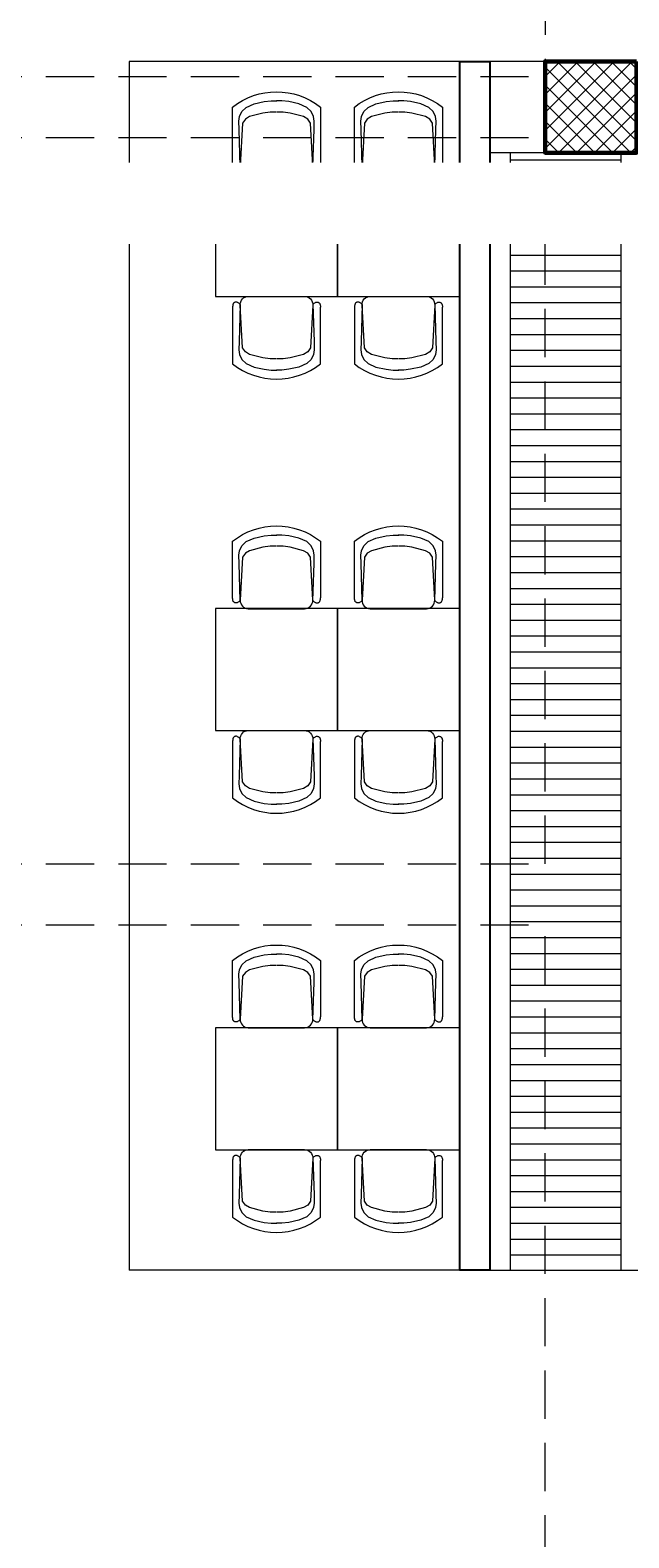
# Model space of a CAD drawing. Header units: inches. Extents: x 704 to 259546, y -107711 to 151004.
# Tile 116 of 208: x 127405 to 127523, y 21036 to 21333. Entities that reach past the tile are written whole.
import ezdxf

# ---------------------------------------------------------------- set-up
doc = ezdxf.new("R2010")
doc.units = ezdxf.units.IN
doc.header["$MEASUREMENT"] = 0
doc.linetypes.add('HIDDEN', pattern=[0.375, 0.25, -0.125])
for name, color, linetype, lineweight in [('EQUIP DIM', 8, 'Continuous', 0), ('EQUIPMENT', 3, 'Continuous', 25), ('PD_COLUMN', 2, 'Continuous', 60), ('PD_ELEVATION_03', 80, 'Continuous', 25), ('PD_FURNITURE_LOOSE', 20, 'Continuous', 18), ('PD_HATCH', 45, 'Continuous', 9), ('PP-TEXT', 7, 'Continuous', 40)]:
    doc.layers.add(name, color=color, linetype=linetype, lineweight=lineweight)
doc.layers.add('PP BALL VALVE', color=7, linetype='Continuous')
doc.styles.get("Standard").update_dxf_attribs({"font": 'arial.ttf', "height": 6})

# ---------------------------------------------------------------- blocks, each defined once
blk = doc.blocks.new('columns2')
at = {"layer": 'PD_HATCH'}
h = blk.add_hatch(dxfattribs=at)
h.set_pattern_fill('ANSI37', color=8, scale=20)
h.paths.add_polyline_path([(387, -250), (387, -268), (369, -268), (369, -250)])
h.paths.add_polyline_path([(18, 0), (18, -15), (0, -15), (0, 0)])
h.paths.add_polyline_path([(18, -828), (18, -813), (0, -813), (0, -828)])
h.paths.add_polyline_path([(201, -870), (186, -870), (186, -888), (201, -888)])
h.paths.add_polyline_path([(570, -870), (555, -870), (555, -888), (570, -888)])
h.paths.add_polyline_path([(754.5, -870), (739.5, -870), (739.5, -888), (754.5, -888)])
h.paths.add_polyline_path([(934.5, -870), (919.5, -870), (919.5, -888), (934.5, -888)])
h.paths.add_polyline_path([(385.5, -870), (370.5, -870), (370.5, -888), (385.5, -888)])
h.paths.add_polyline_path([(201, 42), (186, 42), (186, 60), (201, 60)])
h.paths.add_polyline_path([(387, -578), (387, -560), (369, -560), (369, -578)])
h.paths.add_polyline_path([(1116, -731.5), (1116, -716.5), (1098, -716.5), (1098, -731.5)])
h.paths.add_polyline_path([(1116, -111.5), (1116, -96.5), (1098, -96.5), (1098, -111.5)])
h.paths.add_polyline_path([(1116, -561.5), (1116, -576.5), (1098, -576.5), (1098, -561.5)])
h.paths.add_polyline_path([(1116, -251.5), (1116, -266.5), (1098, -266.5), (1098, -251.5)])
h.paths.add_polyline_path([(0, -731.5), (0, -716.5), (18, -716.5), (18, -731.5)])
h.paths.add_polyline_path([(0, -111.5), (0, -96.5), (18, -96.5), (18, -111.5)])
h.paths.add_polyline_path([(0, -406.5), (0, -421.5), (18, -421.5), (18, -406.5)])
h.paths.add_polyline_path([(0, -561.5), (0, -576.5), (18, -576.5), (18, -561.5)])
h.paths.add_polyline_path([(0, -251.5), (0, -266.5), (18, -266.5), (18, -251.5)])
h.paths.add_polyline_path([(993, -111.5), (993, -99.5), (984, -99.5), (984, -111.5)])
h.paths.add_polyline_path([(993, -189.5), (993, -201.5), (984, -201.5), (984, -189.5)])
h.paths.add_polyline_path([(903, -111.5), (903, -99.5), (912, -99.5), (912, -111.5)])
h.paths.add_polyline_path([(903, -189.5), (903, -201.5), (912, -201.5), (912, -189.5)])
h.paths.add_polyline_path([(75, -870), (60, -870), (60, -888), (75, -888)])
h.paths.add_polyline_path([(1116, -870), (1101, -870), (1101, -888), (1116, -888)])
h.paths.add_polyline_path([(75, 42), (60, 42), (60, 60), (75, 60)])
h.paths.add_polyline_path([(570, 42), (555, 42), (555, 60), (570, 60)])
h.paths.add_polyline_path([(754.5, 42), (739.5, 42), (739.5, 60), (754.5, 60)])
h.paths.add_polyline_path([(934.5, 42), (919.5, 42), (919.5, 60), (934.5, 60)])
h.paths.add_polyline_path([(385.5, 42), (370.5, 42), (370.5, 60), (385.5, 60)])
h.paths.add_polyline_path([(1116, 42), (1101, 42), (1101, 60), (1116, 60)])
h.paths.add_polyline_path([(738, -250), (738, -268), (756, -268), (756, -250)])
h.paths.add_polyline_path([(756, -578), (756, -560), (738, -560), (738, -578)])
at = {"layer": 'PD_COLUMN', "color": 8}
blk.add_lwpolyline([(387, -250), (387, -268), (369, -268), (369, -250)], close=True, dxfattribs=at)
at = {"layer": 'PD_HATCH', "color": 8, "linetype": 'HIDDEN', "ltscale": 38}
for p, q in [((369, -107), (369, -250)), ((199.5, -253), (369, -253)), ((199.5, -265), (369, -265)), ((369, -408), (369, -268)), ((199.5, -408), (369, -408)), ((199.5, -420), (369, -420)), ((369, -560), (369, -420))]:
    blk.add_line(p, q, dxfattribs=at)
blk = doc.blocks.new('A$C57124B3B')
at = {"color": 8}
for p, q in [((46, 504), (46, 109)), ((665, 109), (665, 506))]:
    blk.add_line(p, q, dxfattribs=at)
for points in [[(100, 525), (95, 530), (90, 534), (86, 537), (82, 539), (78, 541), (75, 542), (71, 542), (68, 542), (66, 541), (63, 541), (61, 540), (59, 539), (57, 538), (55, 537), (54, 535), (52, 534), (51, 532), (50, 529), (49, 526), (48, 522), (47, 516), (46, 509), (46, 506)], [(610, 525), (615, 530), (620, 534), (624, 537), (629, 539), (632, 541), (636, 542), (639, 542), (642, 542), (645, 541), (647, 541), (650, 540), (652, 539), (653, 538), (655, 537), (657, 535), (658, 534), (659, 532), (660, 529), (662, 526), (663, 522), (664, 516), (664, 509), (665, 506)], [(100, 525), (92, 265), (90, 207), (95, 175), (111, 140), (143, 111), (197, 86), (269, 70), (318, 65), (357, 65)], [(610, 525), (619, 265), (621, 207), (615, 175), (599, 140), (568, 111), (513, 86), (441, 70), (392, 65), (354, 65)]]:
    blk.add_lwpolyline(points, dxfattribs=at)
blk.add_lwpolyline([(353, 144), (310, 144), (260, 151), (165, 175), (136, 193), (116, 221), (100, 522, -0.429937), (157, 583), (553, 583, -0.429937), (610, 522), (594, 221), (575, 193), (545, 175), (450, 151), (401, 144), (357, 144)], format="xyb", dxfattribs=at)
blk.add_arc((355, 499), 498, 231.563, 308.437, dxfattribs=at)
blk = doc.blocks.new('bikanervala')
at = {"layer": 'EQUIP DIM', "color": 8, "char_height": 45.72, "attachment_point": 1}
for s, insert, width in [('\\A1;\\pi8.1039;{\\H1.2222x;\\C256;Under Counter Ref. \\P\\pi103.3;(0-4°) with SS \\P\\pi23.256;Work Counter Top\\P\\pi25.427;\\H0.81818x;(1350WX700DX850H)}', (1691312.9, 608831.9, 0), 680.172), ('\\A1;\\pi81.28;{\\H1.2222x;\\C256;Dosa Bain Marie \\P\\pi68.279;\\H0.81818x;(600WX700DX850H)}', (1692969.5, 608509.8), 730.345), ('\\A1;\\pi114.76;{\\H1.2222x;\\C256;SS Work Plate \\P\\pi68.274;\\H0.81818x;(450WX700DX850H)}', (1690344.2, 608372.7), 730.345), ('\\A1;\\pi160.03;{\\H1.2222x;\\C256;Idli Steamer \\P\\pi68.274;\\H0.81818x;(500WX450DX400H)}', (1691246.3, 608244.3, -0.1), 730.345), ('\\A1;\\pi88.746;{\\H1.2222x;\\C256;Chaat & Snacks \\P\\pi124.35;Work Counter\\P\\pi13.896;with \\H0.7x;\\S1#6;\\H1.4286x;x6, \\H0.7x;\\S1#9;\\H1.4286x;X9, \\H0.7x;\\S1#3;\\H1.4286x;X3, \\P\\pi142.45;\\H0.7x;\\S1#2;\\H1.4286x;X2 GN Pan\\H0.81818x;\\P\\pi50.515;(1500WX700DX850H)}', (1692963.9, 607791), 730.345), ('\\A1;\\pi223.07;{\\H1.2222x;\\C256;RO Sink\\P\\pi68.274;\\H0.81818x;(600WX700DX850H)}', (1691293.8, 607165.8, 0), 730.345), ('\\A1;\\pi114.76;{\\H1.2222x;\\C256;SS Work Plate \\P\\pi68.274;\\H0.81818x;(450WX700DX850H)}', (1690316.4, 606727), 730.345), ('\\pi162.75;{\\H1.2222x;\\C256;Bhalla & \\P\\pi63.013;golgappa pani \\P\\pi15.652;packing machine}', (1691480.1, 606487.3), 608.742), ('\\A1;\\pi163.51;{\\H1.2222x;\\C256;SS Partition}', (1690316.4, 606419.5), 730.345), ('\\pi115.45;{\\H1.2222x;\\C256;FDU for CHAT \\P\\pi15.027;Counter (WARMER)\\P\\pi4.5452;with white Corian top\\P\\pi50.514;\\H0.81818x;(900WX665DX1235H)}', (1692965.7, 606267.4), 730.345), ('\\pi135.52;{\\H1.2222x;\\C256;POS Counter\\P\\pi4.5452;with white Corian top\\H0.81818x;\\P\\pi50.514;(1200WX710DX950H)}', (1693021.4, 605647.7), 730.345), ('\\pi131.01;{\\H1.2222x;\\C256;POS Machine}', (1693020.9, 605295.8, 1860.2), 734.367), ('\\pi159.9;{\\H1.5714x;\\C256;Visi cooler\\P\\pi77.195;\\H0.63636x;(580WX620DX1800H)}', (1691282.2, 604805.3), 783.707)]:
    blk.add_mtext(s, dxfattribs=dict(at, insert=insert, width=width))
blk = doc.blocks.new('GF')
at = {"layer": 'PD_HATCH'}
h = blk.add_hatch(dxfattribs=at)
h.set_pattern_fill('ANSI31', color=8, scale=25, angle=135)
h.set_pattern_definition([(180, (-14275.403, 3847.8815), (-2e-16, -3.125), [])])
h.paths.add_polyline_path([(127521.3, 21308.64), (127506.35, 21308.64), (127499.48, 21308.64), (127499.48, 21088.64), (127521.3, 21088.64)])
at = {"layer": 'PD_ELEVATION_03', "color": 8, "linetype": 'Continuous', "ltscale": 10}
for p, q in [((127489.48, 21326.64), (127489.48, 21088.64)), ((127489.48, 21326.64), (127495.48, 21326.64)), ((127495.48, 21326.64), (127495.48, 21088.64)), ((127495.48, 21088.64), (127489.48, 21088.64))]:
    blk.add_line(p, q, dxfattribs=at)
at = {"layer": 'PD_FURNITURE_LOOSE', "color": 8}
for p, q in [((127489.48, 21326.64), (127424.48, 21326.64)), ((127424.48, 21326.64), (127424.48, 21088.64)), ((127506.35, 21326.64), (127495.48, 21326.64)), ((127489.48, 21088.64), (127424.48, 21088.64)), ((127521.3, 21088.64), (127885.66, 21088.64))]:
    blk.add_line(p, q, dxfattribs=at)
at = {"layer": 'PD_FURNITURE_LOOSE', "color": 8, "lineweight": 9}
for p, q in [((127506.35, 21308.64), (127495.48, 21308.64)), ((127499.48, 21308.64), (127499.48, 21088.55)), ((127521.3, 21088.64), (127521.3, 21308.64)), ((127495.48, 21088.64), (127521.3, 21088.64))]:
    blk.add_line(p, q, dxfattribs=at)
at = {"layer": 'PD_FURNITURE_LOOSE', "color": 8}
for points in [[(127465.48, 21304.36), (127441.48, 21304.36), (127441.48, 21280.36), (127465.48, 21280.36), (127465.48, 21304.36)], [(127489.48, 21304.36), (127465.48, 21304.36), (127465.48, 21280.36), (127489.48, 21280.36), (127489.48, 21304.36)], [(127465.48, 21218.89), (127441.48, 21218.89), (127441.48, 21194.89), (127465.48, 21194.89), (127465.48, 21218.89)], [(127489.48, 21218.89), (127465.48, 21218.89), (127465.48, 21194.89), (127489.48, 21194.89), (127489.48, 21218.89)], [(127465.48, 21136.36), (127441.48, 21136.36), (127441.48, 21112.36), (127465.48, 21112.36), (127465.48, 21136.36)], [(127489.48, 21136.36), (127465.48, 21136.36), (127465.48, 21112.36), (127489.48, 21112.36), (127489.48, 21136.36)]]:
    blk.add_lwpolyline(points, dxfattribs=at)
at = {"layer": 'EQUIPMENT', "color": 8, "xscale": 0.03935404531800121, "yscale": 0.03935404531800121, "zscale": 0.03935404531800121}
blk.add_blockref('bikanervala', (60698.88, -2623.78), dxfattribs=at)
at = {"layer": 'PD_COLUMN', "color": 8}
blk.add_blockref('columns2', (127137.35, 21576.64), dxfattribs=at)
at = {"layer": 'PD_FURNITURE_LOOSE', "color": 8, "extrusion": (0, 0, -1), "xscale": 0.02800229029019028, "yscale": 0.02800229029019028, "zscale": -0.02800229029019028, "rotation": 180}
for p in [(-127443.53, 21320.68), (-127467.53, 21320.68), (-127443.53, 21235.2), (-127467.53, 21235.2), (-127443.53, 21152.68), (-127467.53, 21152.68)]:
    blk.add_blockref('A$C57124B3B', p, dxfattribs=at)
at = {"layer": 'PD_FURNITURE_LOOSE', "color": 8, "xscale": 0.02800229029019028, "yscale": 0.02800229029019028, "zscale": 0.02800229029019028}
for p in [(127443.53, 21264.05), (127467.53, 21264.05), (127443.53, 21178.57), (127467.53, 21178.57), (127443.53, 21096.05), (127467.53, 21096.05)]:
    blk.add_blockref('A$C57124B3B', p, dxfattribs=at)

msp = doc.modelspace()

# ---------------------------------------------------------------- block references
at = {"lineweight": 53}
msp.add_blockref('GF', (0, 0), dxfattribs=at)

# ---------------------------------------------------------------- next in the draw order: texts
at = {"layer": 'PP-TEXT', "insert": (128298.688, 21305.186, 916.47), "char_height": 3, "width": 941.78476, "attachment_point": 3, "bg_fill": 2}
msp.add_mtext('{\\fTimes New Roman|b0|i0|c0|p34; \\PØ75MM WWP\\PSLOPE 1:80}', dxfattribs=at)

# ---------------------------------------------------------------- next in the draw order: linework, layer by layer
at = {"layer": 'PP BALL VALVE', "lineweight": 53}
msp.add_circle((130061.482, 21646.646), 129357.588, dxfattribs=at)

doc.saveas('drawing.dxf')
